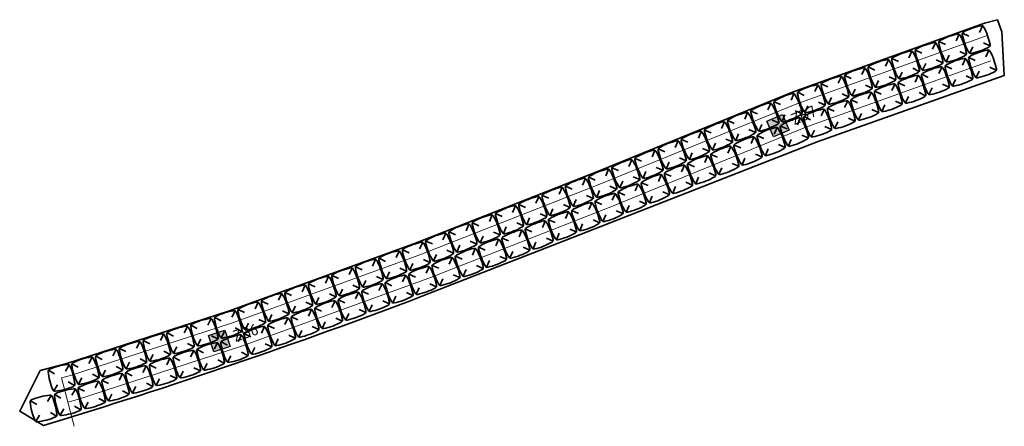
# Model space of a CAD drawing. Header units: metres. Extents: x 133137 to 133714, y 503046 to 503935.
# Tile 3 of 4: x 133475 to 133518, y 503169 to 503187. Entities that reach past the tile are written whole.
import ezdxf
from ezdxf.enums import TextEntityAlignment as Align

# ---------------------------------------------------------------- set-up
doc = ezdxf.new("R2010")
doc.units = ezdxf.units.M
doc.layers.get('0').update_dxf_attribs({"color": 250, "lineweight": 18})
doc.layers.get('Defpoints').update_dxf_attribs({"color": 3, "lineweight": 18})
for name, color, linetype, lineweight in [('N-WE-GW-VOORBELASTING-G', 210, 'Continuous', 35), ('N-WE-GW-VOORBELASTING_ZAND-G', 90, 'Continuous', 35), ('N-WE-MO-ONDERZOEK_ZAKBAAK-S-200', 190, 'Continuous', 25)]:
    doc.layers.add(name, color=color, linetype=linetype, lineweight=lineweight)
doc.styles.add('NLCS-ISO', font='NLCS-ISO.ttf')

# ---------------------------------------------------------------- blocks, each defined once
blk = doc.blocks.new('big bag')
at = {"layer": 'N-WE-GW-VOORBELASTING_ZAND-G', "color": 7, "flags": 128}
blk.add_lwpolyline([(0.414, -0.498, -0.077739), (-0.414, -0.498, -0.325977), (-0.498, -0.414, -0.077739), (-0.498, 0.414, -0.325977), (-0.414, 0.498, -0.077739), (0.414, 0.498, -0.325977), (0.498, 0.414, -0.077739), (0.498, -0.414, -0.325977)], format="xyb", close=True, dxfattribs=at)
for points in [[(-0.47, 0.47), (-0.247, 0.247)], [(0.47, 0.47), (0.247, 0.247)], [(-0.247, -0.247), (-0.47, -0.47)], [(0.247, -0.247), (0.47, -0.47)]]:
    blk.add_lwpolyline(points, dxfattribs=at)
blk = doc.blocks.new('SMO-BODEM_ZAKBAAK-SO')
blk.add_hatch(color=256).paths.add_polyline_path([(-1.88, 1.88), (-1.88, -1.88), (1.88, -1.88), (1.88, 1.88)])
at = {"color": 0, "linetype": 'Continuous'}
for p, q in [((-1.88, -1.88), (-1.88, 1.88)), ((-1.88, 1.88), (1.88, 1.88)), ((1.88, 1.88), (1.88, -1.88)), ((1.88, -1.88), (-1.88, -1.88))]:
    blk.add_line(p, q, dxfattribs=at)
at = {"style": 'NLCS-ISO'}
blk.add_attdef('NR', text='', height=2.5, dxfattribs=at).set_placement((3.27, -0.06), align=Align.MIDDLE_LEFT)

msp = doc.modelspace()

# ---------------------------------------------------------------- linework, layer by layer
at = {"layer": 'Defpoints', "flags": 128}
for points in [[(133517.573, 503185.85), (133509.159, 503182.827), (133500.569, 503179.329), (133492.575, 503176.195), (133484.335, 503173.203), (133477.213, 503170.896), (133476.813, 503170.791)], [(133517.687, 503184.722), (133509.552, 503181.8), (133500.977, 503178.308), (133492.964, 503175.166), (133484.692, 503172.162), (133477.522, 503169.84), (133477.091, 503169.727)], [(133476.813, 503170.791), (133477.369, 503168.663)]]:
    msp.add_lwpolyline(points, dxfattribs=at)
at = {"layer": 'N-WE-GW-VOORBELASTING-G', "flags": 128}
msp.add_lwpolyline([(133475.883, 503171.117), (133474.979, 503169.323), (133476.025, 503168.696, 0.016971), (133492.633, 503174.36), (133498.915, 503176.808), (133510.054, 503181.157), (133518.276, 503184.078), (133518.162, 503185.993), (133517.98, 503186.529)], format="xyb", dxfattribs=at)
msp.add_lwpolyline([(133517.98, 503186.529), (133517.408, 503186.375), (133508.962, 503183.341), (133500.365, 503179.84), (133492.381, 503176.71), (133484.156, 503173.723), (133477.059, 503171.424), (133475.883, 503171.117)], dxfattribs=at)

# ---------------------------------------------------------------- block references
for p, rotation in [((133517.039, 503185.658), 19.75947073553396), ((133516.004, 503185.286), 19.75947073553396), ((133514.968, 503184.914), 19.75947073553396), ((133512.898, 503184.17), 19.75947073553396), ((133513.933, 503184.542), 19.75947073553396), ((133516.283, 503184.218), 19.75947073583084), ((133517.318, 503184.589), 19.75947073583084), ((133511.863, 503183.799), 19.75947073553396), ((133515.248, 503183.846), 19.75947073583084), ((133510.827, 503183.427), 19.75947073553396), ((133514.212, 503183.474), 19.75947073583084), ((133509.792, 503183.055), 19.75947073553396), ((133513.177, 503183.102), 19.75947073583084), ((133508.763, 503182.666), 22.15787731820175), ((133512.142, 503182.73), 19.75947073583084), ((133507.745, 503182.251), 22.15787731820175), ((133511.107, 503182.358), 19.75947073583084), ((133506.726, 503181.837), 22.15787731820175), ((133509.044, 503181.593), 22.15787731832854), ((133510.072, 503181.986), 19.75947073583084), ((133505.707, 503181.422), 22.15787731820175), ((133508.026, 503181.178), 22.15787731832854), ((133504.688, 503181.007), 22.15787731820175), ((133507.007, 503180.763), 22.15787731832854), ((133503.67, 503180.592), 22.15787731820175), ((133505.988, 503180.348), 22.15787731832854), ((133502.651, 503180.177), 22.15787731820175), ((133504.969, 503179.934), 22.15787731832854), ((133501.632, 503179.762), 22.15787731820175), ((133503.951, 503179.519), 22.15787731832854), ((133500.613, 503179.347), 22.15787731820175), ((133502.932, 503179.104), 22.15787731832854), ((133498.565, 503178.544), 21.40687137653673), ((133499.589, 503178.945), 21.40687137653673), ((133501.913, 503178.689), 22.15787731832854), ((133497.541, 503178.142), 21.40687137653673), ((133500.894, 503178.275), 21.4068713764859), ((133496.517, 503177.741), 21.40687137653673), ((133499.87, 503177.874), 21.4068713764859), ((133495.493, 503177.339), 21.40687137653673), ((133498.846, 503177.472), 21.4068713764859), ((133494.469, 503176.938), 21.40687137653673), ((133497.822, 503177.071), 21.4068713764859), ((133493.445, 503176.536), 21.40687137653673), ((133496.797, 503176.669), 21.4068713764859), ((133492.419, 503176.139), 19.95905217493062), ((133495.773, 503176.268), 21.4068713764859), ((133491.385, 503175.763), 19.95905217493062), ((133494.749, 503175.866), 21.4068713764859), ((133490.351, 503175.388), 19.95905217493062), ((133492.699, 503175.07), 19.95905217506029), ((133493.725, 503175.465), 21.4068713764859), ((133488.283, 503174.637), 19.95905217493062), ((133489.317, 503175.012), 19.95905217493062), ((133491.665, 503174.694), 19.95905217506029), ((133487.249, 503174.261), 19.95905217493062), ((133490.631, 503174.319), 19.95905217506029), ((133486.216, 503173.886), 19.95905217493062), ((133489.597, 503173.943), 19.95905217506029), ((133485.182, 503173.51), 19.95905217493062), ((133488.563, 503173.568), 19.95905217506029), ((133484.145, 503173.141), 17.94919717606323), ((133487.529, 503173.192), 19.95905217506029), ((133483.099, 503172.802), 17.94919717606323), ((133486.495, 503172.817), 19.95905217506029), ((133481.006, 503172.124), 17.94919717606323), ((133482.052, 503172.463), 17.94919717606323), ((133484.424, 503172.075), 17.94919717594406), ((133485.461, 503172.441), 19.95905217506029), ((133479.96, 503171.785), 17.94919717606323), ((133483.377, 503171.736), 17.94919717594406), ((133478.913, 503171.446), 17.94919717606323), ((133482.331, 503171.397), 17.94919717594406), ((133476.813, 503170.791), 14.63597478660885), ((133477.867, 503171.107), 17.94919717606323), ((133481.284, 503171.058), 17.94919717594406), ((133479.192, 503170.38), 17.94919717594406), ((133480.238, 503170.719), 17.94919717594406), ((133478.145, 503170.041), 17.94919717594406), ((133477.091, 503169.727), 14.63597478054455), ((133476.027, 503169.449), 14.63597478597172)]:
    msp.add_blockref('big bag', p, dxfattribs=dict(rotation=rotation))
at = {"layer": 'N-WE-MO-ONDERZOEK_ZAKBAAK-S-200', "xscale": 0.2, "yscale": 0.2, "zscale": 0.2}
for p, rotation, values in [((133508.325, 503181.876), 22.87521152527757, {'NR': 'ZB7'}), ((133483.754, 503172.411), 18.22840929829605, {'NR': 'ZB6'})]:
    msp.add_blockref('SMO-BODEM_ZAKBAAK-SO', p, dxfattribs=dict(at, rotation=rotation)).add_auto_attribs(values)

doc.saveas('drawing.dxf')
